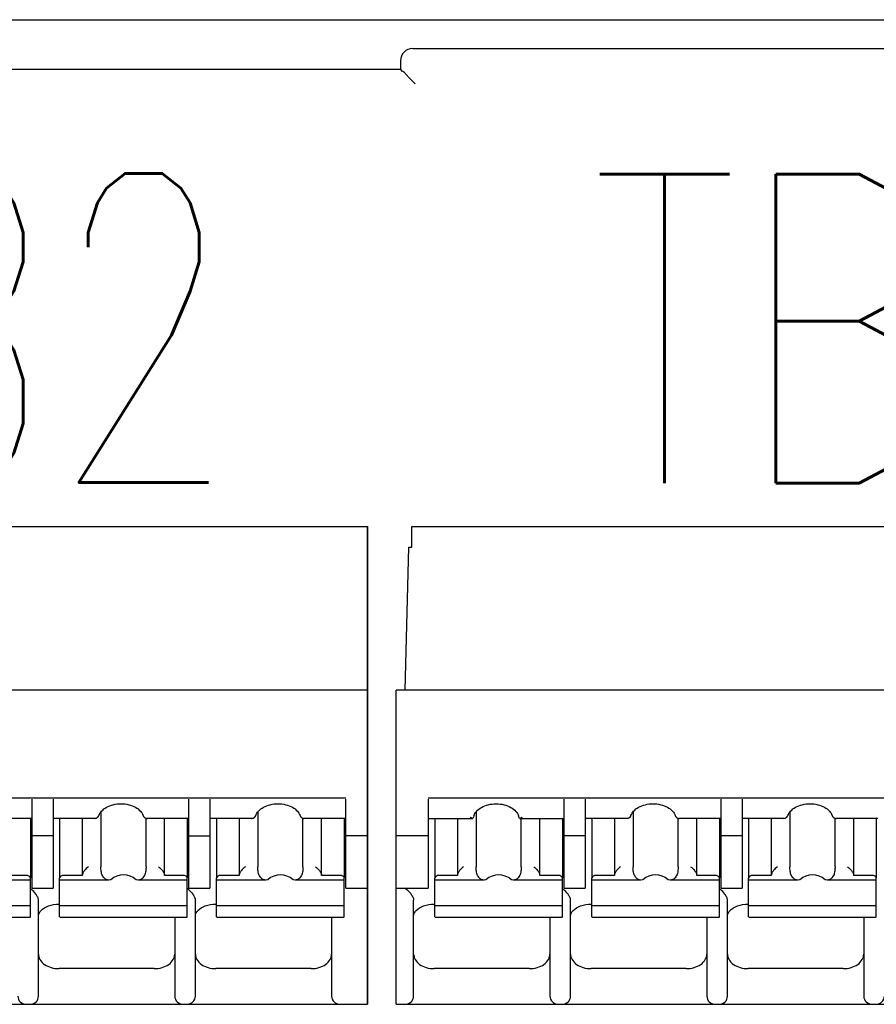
# Model space of a CAD drawing. Header units: millimetres. Extents: x -1 to 955, y -266 to 617.
# Tile 26 of 40: x 446 to 467, y 181 to 205. Entities that reach past the tile are written whole.
import ezdxf

# ---------------------------------------------------------------- set-up
doc = ezdxf.new("R2010")
doc.units = ezdxf.units.MM
for name, color, linetype in [('10', 3, 'CONTINUOUS'), ('11', 2, 'CONTINUOUS'), ('17', 6, 'CONTINUOUS'), ('19', 2, 'CONTINUOUS')]:
    doc.layers.add(name, color=color, linetype=linetype)
doc.styles.add('STANDARD1', font='romans.shx', dxfattribs={"width": 0.7, "bigfont": 'extfont.shx'})

msp = doc.modelspace()

# ---------------------------------------------------------------- linework, layer by layer
at = {"layer": '10'}
for p, q in [((455.901, 204.3), (475.631, 204.3)), ((455.601, 204), (455.601, 203.8)), ((440.701, 203.8), (455.601, 203.8)), ((455.655, 203.745), (455.601, 203.8)), ((455.96, 203.441), (455.823, 203.578))]:
    msp.add_line(p, q, dxfattribs=at)
msp.add_arc((455.901, 204), 0.3, 89.9666, 179.9609, dxfattribs=at)
for points, knots in [([(455.666, 203.741), (455.664, 203.741), (455.66, 203.742), (455.656, 203.744), (455.655, 203.745)], [0, 0, 0, 0, 0.630248, 1, 1, 1, 1]), ([(455.823, 203.578), (455.805, 203.596), (455.779, 203.625), (455.747, 203.662), (455.726, 203.686), (455.707, 203.707), (455.691, 203.723), (455.68, 203.733), (455.671, 203.739), (455.668, 203.74), (455.666, 203.741)], [0, 0, 0, 0, 0.348915, 0.506, 0.647529, 0.770398, 0.871577, 0.948447, 0.977333, 1, 1, 1, 1])]:
    msp.add_open_spline(points, degree=3, knots=knots, dxfattribs=at)
at = {"layer": '11'}
msp.add_line((414.623, 205), (481.679, 205), dxfattribs=at)
at = {"layer": '17'}
for p, q in [((431.526, 192.7), (454.801, 192.7)), ((454.801, 192.7), (454.801, 181.1)), ((454.801, 181.1), (454.801, 192.7)), ((455.876, 192.2), (455.876, 192.7)), ((455.876, 192.7), (479.151, 192.7)), ((455.717, 188.726), (455.803, 192.2)), ((455.803, 192.2), (455.876, 192.2)), ((454.801, 188.726), (431.151, 188.726)), ((455.501, 181.1), (455.501, 188.726)), ((479.151, 188.726), (455.501, 188.726)), ((431.922, 186.108), (454.272, 186.108)), ((446.656, 183.918), (446.656, 186.081)), ((447.166, 186.081), (447.166, 183.918)), ((450.466, 183.918), (450.466, 186.081)), ((450.976, 186.081), (450.976, 183.918)), ((454.276, 183.918), (454.276, 186.081)), ((456.272, 186.108), (478.622, 186.108)), ((456.276, 186.081), (456.276, 183.918)), ((459.576, 183.918), (459.576, 186.081)), ((460.086, 186.081), (460.086, 183.918)), ((463.386, 183.918), (463.386, 186.081)), ((463.896, 186.081), (463.896, 183.918)), ((448.328, 185.771), (448.328, 184.441)), ((452.138, 185.771), (452.138, 184.441)), ((457.438, 185.766), (457.438, 184.441)), ((461.248, 185.771), (461.248, 184.441)), ((465.058, 185.771), (465.058, 184.441)), ((446.656, 185.614), (445.638, 185.614)), ((446.616, 185.614), (446.616, 184.173)), ((448.183, 185.614), (447.166, 185.614)), ((447.326, 185.614), (447.326, 184.173)), ((447.876, 185.614), (447.876, 184.229)), ((448.273, 185.669), (448.278, 185.682)), ((448.278, 185.682), (448.278, 185.682)), ((449.354, 185.682), (449.354, 185.682)), ((449.386, 185.636), (449.393, 185.631)), ((449.415, 185.619), (449.436, 185.614)), ((449.424, 184.441), (449.424, 185.617)), ((449.429, 185.615), (449.448, 185.614)), ((449.436, 185.614), (449.448, 185.614)), ((450.466, 185.614), (449.448, 185.614)), ((449.876, 184.229), (449.876, 185.614)), ((450.426, 185.614), (450.426, 184.173)), ((451.993, 185.614), (450.976, 185.614)), ((451.136, 185.614), (451.136, 184.173)), ((451.686, 185.614), (451.686, 184.229)), ((452.083, 185.669), (452.088, 185.682)), ((452.088, 185.682), (452.088, 185.682)), ((453.164, 185.682), (453.164, 185.682)), ((453.196, 185.636), (453.203, 185.631)), ((453.225, 185.619), (453.246, 185.614)), ((453.234, 184.441), (453.234, 185.617)), ((453.239, 185.615), (453.258, 185.614)), ((453.246, 185.614), (453.258, 185.614)), ((454.276, 185.614), (453.258, 185.614)), ((453.686, 184.229), (453.686, 185.614)), ((454.236, 185.614), (454.236, 184.173)), ((456.276, 185.614), (457.352, 185.614)), ((456.436, 185.614), (456.436, 184.173)), ((456.986, 185.614), (456.986, 184.229)), ((457.357, 185.614), (457.352, 185.614)), ((458.5, 185.614), (458.494, 185.614)), ((458.5, 185.614), (459.576, 185.614)), ((458.534, 184.441), (458.534, 185.614)), ((458.986, 184.229), (458.986, 185.614)), ((459.536, 185.614), (459.536, 184.173)), ((461.103, 185.614), (460.086, 185.614)), ((460.246, 185.614), (460.246, 184.173)), ((460.796, 185.614), (460.796, 184.229)), ((461.103, 185.614), (461.122, 185.615)), ((461.122, 185.615), (461.145, 185.623)), ((461.145, 185.623), (461.159, 185.631)), ((461.159, 185.631), (461.176, 185.645)), ((461.159, 185.631), (461.159, 185.631)), ((461.176, 185.645), (461.193, 185.669)), ((461.193, 185.669), (461.198, 185.682)), ((461.198, 185.682), (461.198, 185.682)), ((462.274, 185.682), (462.274, 185.682)), ((462.306, 185.636), (462.313, 185.631)), ((462.335, 185.619), (462.356, 185.614)), ((462.344, 184.441), (462.344, 185.617)), ((462.349, 185.615), (462.368, 185.614)), ((462.356, 185.614), (462.368, 185.614)), ((463.386, 185.614), (462.368, 185.614)), ((462.796, 184.229), (462.796, 185.614)), ((463.346, 185.614), (463.346, 184.173)), ((464.913, 185.614), (463.896, 185.614)), ((464.056, 185.614), (464.056, 184.173)), ((464.606, 185.614), (464.606, 184.229)), ((464.913, 185.614), (464.932, 185.615)), ((464.932, 185.615), (464.955, 185.623)), ((464.955, 185.623), (464.969, 185.631)), ((464.969, 185.631), (464.986, 185.645)), ((464.969, 185.631), (464.969, 185.631)), ((464.986, 185.645), (465.003, 185.669)), ((465.003, 185.669), (465.008, 185.682)), ((465.008, 185.682), (465.008, 185.682)), ((466.084, 185.682), (466.084, 185.682)), ((466.116, 185.636), (466.123, 185.631)), ((466.145, 185.619), (466.166, 185.614)), ((466.154, 184.441), (466.154, 185.617)), ((466.159, 185.615), (466.178, 185.614)), ((466.166, 185.614), (466.178, 185.614)), ((467.196, 185.614), (466.178, 185.614)), ((466.606, 184.229), (466.606, 185.614)), ((467.156, 185.614), (467.156, 184.173)), ((447.166, 185.19), (446.656, 185.19)), ((450.466, 185.19), (450.976, 185.19)), ((454.801, 185.19), (454.276, 185.19)), ((456.276, 185.19), (455.501, 185.19)), ((460.086, 185.19), (459.576, 185.19)), ((463.896, 185.19), (463.386, 185.19)), ((446.616, 184.114), (445.421, 184.114)), ((446.516, 184.229), (446.066, 184.229)), ((446.616, 183.223), (446.616, 184.159)), ((447.326, 183.223), (447.326, 184.159)), ((448.521, 184.114), (447.326, 184.114)), ((447.876, 184.229), (447.426, 184.229)), ((448.568, 184.123), (448.521, 184.114)), ((449.231, 184.114), (449.184, 184.123)), ((450.426, 184.114), (449.231, 184.114)), ((450.326, 184.229), (449.876, 184.229)), ((450.426, 183.223), (450.426, 184.159)), ((451.136, 183.223), (451.136, 184.159)), ((452.331, 184.114), (451.136, 184.114)), ((451.686, 184.229), (451.236, 184.229)), ((452.378, 184.123), (452.331, 184.114)), ((453.041, 184.114), (452.994, 184.123)), ((454.236, 184.114), (453.041, 184.114)), ((454.136, 184.229), (453.686, 184.229)), ((454.236, 183.223), (454.236, 184.159)), ((456.436, 183.223), (456.436, 184.159)), ((457.631, 184.114), (456.436, 184.114)), ((456.986, 184.229), (456.536, 184.229)), ((457.678, 184.123), (457.631, 184.114)), ((458.341, 184.114), (458.294, 184.123)), ((459.536, 184.114), (458.341, 184.114)), ((459.436, 184.229), (458.986, 184.229)), ((459.536, 183.223), (459.536, 184.159)), ((460.246, 183.223), (460.246, 184.159)), ((461.441, 184.114), (460.246, 184.114)), ((460.796, 184.229), (460.346, 184.229)), ((461.488, 184.123), (461.441, 184.114)), ((462.151, 184.114), (462.104, 184.123)), ((463.346, 184.114), (462.151, 184.114)), ((463.246, 184.229), (462.796, 184.229)), ((463.346, 183.223), (463.346, 184.159)), ((464.056, 183.223), (464.056, 184.159)), ((465.251, 184.114), (464.056, 184.114)), ((464.606, 184.229), (464.156, 184.229)), ((465.298, 184.123), (465.251, 184.114)), ((465.961, 184.114), (465.914, 184.123)), ((467.156, 184.114), (465.961, 184.114)), ((467.056, 184.229), (466.606, 184.229)), ((467.156, 183.223), (467.156, 184.159)), ((446.656, 183.918), (447.166, 183.918)), ((450.466, 183.918), (450.976, 183.918)), ((454.276, 183.918), (454.801, 183.918)), ((455.501, 183.918), (456.276, 183.918)), ((459.576, 183.918), (460.086, 183.918)), ((463.386, 183.918), (463.896, 183.918)), ((446.811, 181.3), (446.811, 183.628)), ((450.621, 181.3), (450.621, 183.628)), ((455.921, 181.3), (455.921, 183.628)), ((459.731, 181.3), (459.731, 183.628)), ((463.541, 181.3), (463.541, 183.628)), ((446.616, 183.494), (443.516, 183.494)), ((447.311, 183.534), (447.326, 183.534)), ((450.426, 183.494), (447.326, 183.494)), ((451.121, 183.534), (451.136, 183.534)), ((454.236, 183.494), (451.136, 183.494)), ((456.421, 183.534), (456.436, 183.534)), ((459.536, 183.494), (456.436, 183.494)), ((460.231, 183.534), (460.246, 183.534)), ((463.346, 183.494), (460.246, 183.494)), ((464.041, 183.534), (464.056, 183.534)), ((467.156, 183.494), (464.056, 183.494)), ((443.525, 183.216), (446.607, 183.216)), ((446.607, 183.216), (446.616, 183.223)), ((447.326, 183.223), (447.335, 183.216)), ((447.335, 183.216), (450.417, 183.216)), ((450.121, 183.216), (450.121, 181.3)), ((450.417, 183.216), (450.426, 183.223)), ((451.136, 183.223), (451.145, 183.216)), ((451.145, 183.216), (454.227, 183.216)), ((453.931, 183.216), (453.931, 181.3)), ((454.227, 183.216), (454.236, 183.223)), ((456.436, 183.223), (456.445, 183.216)), ((456.445, 183.216), (459.527, 183.216)), ((459.231, 183.216), (459.231, 181.3)), ((459.527, 183.216), (459.536, 183.223)), ((460.246, 183.223), (460.255, 183.216)), ((460.255, 183.216), (463.337, 183.216)), ((463.041, 183.216), (463.041, 181.3)), ((463.337, 183.216), (463.346, 183.223)), ((464.056, 183.223), (464.065, 183.216)), ((464.065, 183.216), (467.147, 183.216)), ((466.851, 183.216), (466.851, 181.3)), ((467.147, 183.216), (467.156, 183.223)), ((449.621, 181.966), (447.311, 181.966)), ((453.431, 181.966), (451.121, 181.966)), ((458.731, 181.966), (456.421, 181.966)), ((462.541, 181.966), (460.231, 181.966)), ((466.351, 181.966), (464.041, 181.966)), ((431.151, 181.1), (454.801, 181.1)), ((431.151, 181.1), (454.801, 181.1)), ((455.501, 181.1), (479.151, 181.1)), ((455.501, 181.1), (479.151, 181.1))]:
    msp.add_line(p, q, dxfattribs=at)
for points in [[(448.207, 185.616), (448.212, 185.618), (448.22, 185.621)], [(448.22, 185.621), (448.229, 185.625), (448.237, 185.63), (448.239, 185.631)], [(448.239, 185.631), (448.256, 185.645), (448.273, 185.669)], [(449.354, 185.682), (449.354, 185.68), (449.363, 185.662), (449.373, 185.647), (449.386, 185.636)], [(449.393, 185.631), (449.395, 185.629), (449.415, 185.619)], [(452.017, 185.616), (452.022, 185.618), (452.03, 185.621)], [(452.03, 185.621), (452.039, 185.625), (452.047, 185.63), (452.049, 185.631)], [(452.049, 185.631), (452.066, 185.645), (452.083, 185.669)], [(453.164, 185.682), (453.164, 185.68), (453.173, 185.662), (453.183, 185.647), (453.196, 185.636)], [(453.203, 185.631), (453.205, 185.629), (453.225, 185.619)], [(462.274, 185.682), (462.274, 185.68), (462.283, 185.662), (462.293, 185.647), (462.306, 185.636)], [(462.313, 185.631), (462.315, 185.629), (462.335, 185.619)], [(466.084, 185.682), (466.084, 185.68), (466.093, 185.662), (466.103, 185.647), (466.116, 185.636)], [(466.123, 185.631), (466.125, 185.629), (466.145, 185.619)]]:
    msp.add_lwpolyline(points, dxfattribs=at)
for centre, radius, start, end in [((448.189, 185.687), 0.0733, 280.6299, 283.8654), ((448.176, 185.725), 0.113, 292.3553, 301.5652), ((451.999, 185.687), 0.0733, 280.6299, 283.8655), ((451.986, 185.725), 0.113, 292.3553, 301.5652), ((458.668, 185.73), 0.21, 196.0373, 197.4977), ((461.096, 185.725), 0.113, 292.3553, 301.5652), ((464.906, 185.725), 0.113, 292.3553, 301.5652), ((446.291, 183.459), 0.553, 51.6712, 54.0521), ((450.101, 183.459), 0.554, 51.677, 54.0544), ((459.211, 183.459), 0.553, 51.6712, 54.0521), ((463.021, 183.459), 0.553, 51.6712, 54.0521), ((446.511, 181.3), 0.2, 180, 270), ((446.611, 181.3), 0.2, 270, 0), ((450.321, 181.3), 0.2, 180, 270), ((450.421, 181.3), 0.2, 270, 0), ((454.131, 181.3), 0.2, 180, 270), ((455.721, 181.3), 0.2, 270, 0), ((459.431, 181.3), 0.2, 180, 270), ((459.531, 181.3), 0.2, 270, 0), ((463.241, 181.3), 0.2, 180, 270), ((463.341, 181.3), 0.2, 270, 0), ((467.051, 181.3), 0.2, 180, 270), ((467.151, 181.3), 0.2, 270, 0)]:
    msp.add_arc(centre, radius, start, end, dxfattribs=at)
for centre, start_param, end_param in [((448.876, 183.56), 5.687939, 6.878432), ((452.686, 183.56), -0.595246, 0.595246), ((457.986, 183.56), -0.595246, 0.595246), ((461.796, 183.56), -0.595246, 0.595246), ((465.606, 183.56), -0.595246, 0.595246)]:
    msp.add_ellipse(centre, major_axis=(0, 0.68), ratio=0.809289, start_param=start_param, end_param=end_param, dxfattribs=at)
for points, knots in [([(448.278, 185.682), (448.292, 185.722), (448.344, 185.802), (448.468, 185.893), (448.631, 185.954), (448.816, 185.975), (449.001, 185.954), (449.164, 185.893), (449.288, 185.802), (449.34, 185.722), (449.354, 185.682)], [0, 0, 0, 0, 0.097735, 0.216504, 0.353305, 0.499987, 0.646673, 0.783484, 0.902261, 1, 1, 1, 1]), ([(452.088, 185.682), (452.102, 185.722), (452.154, 185.802), (452.278, 185.893), (452.441, 185.954), (452.626, 185.975), (452.811, 185.954), (452.974, 185.893), (453.098, 185.802), (453.15, 185.722), (453.164, 185.682)], [0, 0, 0, 0, 0.097735, 0.216504, 0.353305, 0.499987, 0.646673, 0.783484, 0.902261, 1, 1, 1, 1]), ([(457.385, 185.672), (457.397, 185.712), (457.447, 185.796), (457.571, 185.89), (457.737, 185.953), (457.926, 185.975), (458.115, 185.953), (458.281, 185.89), (458.405, 185.796), (458.455, 185.712), (458.467, 185.672)], [0, 0, 0, 0, 0.096884, 0.215176, 0.352374, 0.499986, 0.647601, 0.784808, 0.903108, 1, 1, 1, 1]), ([(461.198, 185.682), (461.212, 185.722), (461.264, 185.802), (461.388, 185.893), (461.551, 185.954), (461.736, 185.975), (461.921, 185.954), (462.084, 185.893), (462.208, 185.802), (462.26, 185.722), (462.274, 185.682)], [0, 0, 0, 0, 0.097735, 0.216504, 0.353305, 0.499987, 0.646673, 0.783484, 0.902261, 1, 1, 1, 1]), ([(465.008, 185.682), (465.022, 185.722), (465.074, 185.802), (465.198, 185.893), (465.361, 185.954), (465.546, 185.975), (465.731, 185.954), (465.894, 185.893), (466.018, 185.802), (466.07, 185.722), (466.084, 185.682)], [0, 0, 0, 0, 0.097735, 0.216504, 0.353305, 0.499987, 0.646673, 0.783484, 0.902261, 1, 1, 1, 1]), ([(448.183, 185.614), (448.185, 185.614), (448.192, 185.614), (448.198, 185.615), (448.203, 185.615)], [0, 0, 0, 0, 0.285699, 1, 1, 1, 1]), ([(451.993, 185.614), (451.995, 185.614), (452.002, 185.614), (452.008, 185.615), (452.013, 185.615)], [0, 0, 0, 0, 0.285699, 1, 1, 1, 1]), ([(457.318, 185.625), (457.316, 185.626), (457.307, 185.632), (457.299, 185.638), (457.293, 185.643)], [0, 0, 0, 0, 0.236134, 1, 1, 1, 1]), ([(457.352, 185.614), (457.349, 185.614), (457.337, 185.615), (457.326, 185.62), (457.318, 185.625)], [0, 0, 0, 0, 0.221499, 1, 1, 1, 1]), ([(458.534, 185.625), (458.531, 185.623), (458.521, 185.618), (458.508, 185.614), (458.5, 185.614)], [0, 0, 0, 0, 0.280842, 1, 1, 1, 1]), ([(458.558, 185.643), (458.556, 185.641), (458.549, 185.635), (458.54, 185.629), (458.534, 185.625)], [0, 0, 0, 0, 0.263683, 1, 1, 1, 1]), ([(448.026, 184.441), (447.989, 184.415), (447.939, 184.367), (447.896, 184.3), (447.88, 184.259), (447.876, 184.238), (447.876, 184.229)], [0, 0, 0, 0, 0.505177, 0.770933, 0.894072, 1, 1, 1, 1]), ([(448.364, 184.229), (448.355, 184.244), (448.343, 184.278), (448.33, 184.349), (448.328, 184.405), (448.328, 184.441)], [0, 0, 0, 0, 0.232447, 0.501393, 1, 1, 1, 1]), ([(449.424, 184.441), (449.424, 184.405), (449.421, 184.349), (449.409, 184.278), (449.396, 184.244), (449.388, 184.229)], [0, 0, 0, 0, 0.498632, 0.767564, 1, 1, 1, 1]), ([(449.726, 184.441), (449.763, 184.415), (449.812, 184.367), (449.856, 184.3), (449.872, 184.259), (449.876, 184.238), (449.876, 184.229)], [0, 0, 0, 0, 0.505177, 0.770935, 0.894073, 1, 1, 1, 1]), ([(451.836, 184.441), (451.799, 184.415), (451.749, 184.367), (451.706, 184.3), (451.69, 184.259), (451.686, 184.238), (451.686, 184.229)], [0, 0, 0, 0, 0.505177, 0.770933, 0.894072, 1, 1, 1, 1]), ([(452.174, 184.229), (452.165, 184.244), (452.153, 184.278), (452.14, 184.349), (452.138, 184.405), (452.138, 184.441)], [0, 0, 0, 0, 0.232447, 0.501393, 1, 1, 1, 1]), ([(453.234, 184.441), (453.234, 184.405), (453.231, 184.349), (453.219, 184.278), (453.206, 184.244), (453.198, 184.229)], [0, 0, 0, 0, 0.498632, 0.767564, 1, 1, 1, 1]), ([(453.536, 184.441), (453.573, 184.415), (453.622, 184.367), (453.666, 184.3), (453.682, 184.259), (453.686, 184.238), (453.686, 184.229)], [0, 0, 0, 0, 0.505177, 0.770935, 0.894073, 1, 1, 1, 1]), ([(457.136, 184.441), (457.099, 184.415), (457.049, 184.367), (457.006, 184.3), (456.99, 184.259), (456.986, 184.238), (456.986, 184.229)], [0, 0, 0, 0, 0.505177, 0.770933, 0.894072, 1, 1, 1, 1]), ([(457.474, 184.229), (457.465, 184.244), (457.453, 184.278), (457.44, 184.349), (457.438, 184.405), (457.438, 184.441)], [0, 0, 0, 0, 0.232447, 0.501393, 1, 1, 1, 1]), ([(458.534, 184.441), (458.534, 184.405), (458.531, 184.349), (458.519, 184.278), (458.506, 184.244), (458.498, 184.229)], [0, 0, 0, 0, 0.498632, 0.767564, 1, 1, 1, 1]), ([(458.836, 184.441), (458.873, 184.415), (458.922, 184.367), (458.966, 184.3), (458.982, 184.259), (458.986, 184.238), (458.986, 184.229)], [0, 0, 0, 0, 0.505177, 0.770935, 0.894073, 1, 1, 1, 1]), ([(460.946, 184.441), (460.909, 184.415), (460.859, 184.367), (460.816, 184.3), (460.8, 184.259), (460.796, 184.238), (460.796, 184.229)], [0, 0, 0, 0, 0.505177, 0.770933, 0.894072, 1, 1, 1, 1]), ([(461.284, 184.229), (461.275, 184.244), (461.263, 184.278), (461.25, 184.349), (461.248, 184.405), (461.248, 184.441)], [0, 0, 0, 0, 0.232447, 0.501393, 1, 1, 1, 1]), ([(462.344, 184.441), (462.344, 184.405), (462.341, 184.349), (462.329, 184.278), (462.316, 184.244), (462.308, 184.229)], [0, 0, 0, 0, 0.498632, 0.767564, 1, 1, 1, 1]), ([(462.646, 184.441), (462.683, 184.415), (462.732, 184.367), (462.776, 184.3), (462.792, 184.259), (462.796, 184.238), (462.796, 184.229)], [0, 0, 0, 0, 0.505177, 0.770935, 0.894073, 1, 1, 1, 1]), ([(464.756, 184.441), (464.719, 184.415), (464.669, 184.367), (464.626, 184.3), (464.61, 184.259), (464.606, 184.238), (464.606, 184.229)], [0, 0, 0, 0, 0.505177, 0.770933, 0.894072, 1, 1, 1, 1]), ([(465.094, 184.229), (465.085, 184.244), (465.073, 184.278), (465.06, 184.349), (465.058, 184.405), (465.058, 184.441)], [0, 0, 0, 0, 0.232447, 0.501393, 1, 1, 1, 1]), ([(466.154, 184.441), (466.154, 184.405), (466.151, 184.349), (466.139, 184.278), (466.126, 184.244), (466.118, 184.229)], [0, 0, 0, 0, 0.498632, 0.767564, 1, 1, 1, 1]), ([(466.456, 184.441), (466.493, 184.415), (466.542, 184.367), (466.586, 184.3), (466.602, 184.259), (466.606, 184.238), (466.606, 184.229)], [0, 0, 0, 0, 0.505177, 0.770935, 0.894073, 1, 1, 1, 1]), ([(446.595, 184.202), (446.59, 184.206), (446.567, 184.223), (446.537, 184.229), (446.516, 184.229)], [0, 0, 0, 0, 0.231599, 1, 1, 1, 1]), ([(446.614, 184.173), (446.613, 184.176), (446.609, 184.187), (446.601, 184.196), (446.595, 184.202)], [0, 0, 0, 0, 0.2371, 1, 1, 1, 1]), ([(446.616, 184.159), (446.616, 184.163), (446.615, 184.167), (446.614, 184.172), (446.614, 184.173)], [0, 0, 0, 0, 0.736411, 1, 1, 1, 1]), ([(447.328, 184.173), (447.328, 184.172), (447.327, 184.167), (447.326, 184.163), (447.326, 184.159)], [0, 0, 0, 0, 0.263592, 1, 1, 1, 1]), ([(447.426, 184.229), (447.404, 184.229), (447.364, 184.221), (447.333, 184.19), (447.328, 184.173)], [0, 0, 0, 0, 0.548288, 1, 1, 1, 1]), ([(448.402, 184.173), (448.398, 184.177), (448.384, 184.195), (448.372, 184.214), (448.364, 184.229)], [0, 0, 0, 0, 0.255133, 1, 1, 1, 1]), ([(448.521, 184.114), (448.5, 184.115), (448.454, 184.125), (448.417, 184.155), (448.402, 184.173)], [0, 0, 0, 0, 0.474173, 1, 1, 1, 1]), ([(449.35, 184.173), (449.335, 184.155), (449.298, 184.125), (449.252, 184.115), (449.231, 184.114)], [0, 0, 0, 0, 0.525827, 1, 1, 1, 1]), ([(449.388, 184.229), (449.386, 184.224), (449.374, 184.205), (449.361, 184.186), (449.35, 184.173)], [0, 0, 0, 0, 0.245324, 1, 1, 1, 1]), ([(450.405, 184.202), (450.4, 184.206), (450.377, 184.223), (450.347, 184.229), (450.326, 184.229)], [0, 0, 0, 0, 0.231599, 1, 1, 1, 1]), ([(450.424, 184.173), (450.423, 184.176), (450.419, 184.187), (450.411, 184.196), (450.405, 184.202)], [0, 0, 0, 0, 0.2371, 1, 1, 1, 1]), ([(450.426, 184.159), (450.426, 184.163), (450.425, 184.167), (450.424, 184.172), (450.424, 184.173)], [0, 0, 0, 0, 0.736411, 1, 1, 1, 1]), ([(451.138, 184.173), (451.138, 184.172), (451.137, 184.167), (451.136, 184.163), (451.136, 184.159)], [0, 0, 0, 0, 0.263592, 1, 1, 1, 1]), ([(451.236, 184.229), (451.214, 184.229), (451.174, 184.221), (451.143, 184.19), (451.138, 184.173)], [0, 0, 0, 0, 0.548288, 1, 1, 1, 1]), ([(452.212, 184.173), (452.208, 184.177), (452.194, 184.195), (452.182, 184.214), (452.174, 184.229)], [0, 0, 0, 0, 0.255133, 1, 1, 1, 1]), ([(452.331, 184.114), (452.31, 184.115), (452.264, 184.125), (452.227, 184.155), (452.212, 184.173)], [0, 0, 0, 0, 0.474173, 1, 1, 1, 1]), ([(453.16, 184.173), (453.145, 184.155), (453.108, 184.125), (453.062, 184.115), (453.041, 184.114)], [0, 0, 0, 0, 0.525827, 1, 1, 1, 1]), ([(453.198, 184.229), (453.196, 184.224), (453.184, 184.205), (453.171, 184.186), (453.16, 184.173)], [0, 0, 0, 0, 0.245324, 1, 1, 1, 1]), ([(454.215, 184.202), (454.21, 184.206), (454.187, 184.223), (454.157, 184.229), (454.136, 184.229)], [0, 0, 0, 0, 0.231599, 1, 1, 1, 1]), ([(454.234, 184.173), (454.233, 184.176), (454.229, 184.187), (454.221, 184.196), (454.215, 184.202)], [0, 0, 0, 0, 0.2371, 1, 1, 1, 1]), ([(454.236, 184.159), (454.236, 184.163), (454.235, 184.167), (454.234, 184.172), (454.234, 184.173)], [0, 0, 0, 0, 0.736411, 1, 1, 1, 1]), ([(456.438, 184.173), (456.438, 184.172), (456.437, 184.167), (456.436, 184.163), (456.436, 184.159)], [0, 0, 0, 0, 0.263592, 1, 1, 1, 1]), ([(456.536, 184.229), (456.514, 184.229), (456.474, 184.221), (456.443, 184.19), (456.438, 184.173)], [0, 0, 0, 0, 0.548288, 1, 1, 1, 1]), ([(457.512, 184.173), (457.508, 184.177), (457.494, 184.195), (457.482, 184.214), (457.474, 184.229)], [0, 0, 0, 0, 0.255133, 1, 1, 1, 1]), ([(457.631, 184.114), (457.61, 184.115), (457.564, 184.125), (457.527, 184.155), (457.512, 184.173)], [0, 0, 0, 0, 0.474173, 1, 1, 1, 1]), ([(458.46, 184.173), (458.445, 184.155), (458.408, 184.125), (458.362, 184.115), (458.341, 184.114)], [0, 0, 0, 0, 0.525827, 1, 1, 1, 1]), ([(458.498, 184.229), (458.496, 184.224), (458.484, 184.205), (458.471, 184.186), (458.46, 184.173)], [0, 0, 0, 0, 0.245324, 1, 1, 1, 1]), ([(459.515, 184.202), (459.51, 184.206), (459.487, 184.223), (459.457, 184.229), (459.436, 184.229)], [0, 0, 0, 0, 0.231599, 1, 1, 1, 1]), ([(459.534, 184.173), (459.533, 184.176), (459.529, 184.187), (459.521, 184.196), (459.515, 184.202)], [0, 0, 0, 0, 0.2371, 1, 1, 1, 1]), ([(459.536, 184.159), (459.536, 184.163), (459.535, 184.167), (459.534, 184.172), (459.534, 184.173)], [0, 0, 0, 0, 0.736411, 1, 1, 1, 1]), ([(460.248, 184.173), (460.248, 184.172), (460.247, 184.167), (460.246, 184.163), (460.246, 184.159)], [0, 0, 0, 0, 0.263592, 1, 1, 1, 1]), ([(460.346, 184.229), (460.324, 184.229), (460.284, 184.221), (460.253, 184.19), (460.248, 184.173)], [0, 0, 0, 0, 0.548288, 1, 1, 1, 1]), ([(461.322, 184.173), (461.318, 184.177), (461.304, 184.195), (461.292, 184.214), (461.284, 184.229)], [0, 0, 0, 0, 0.255133, 1, 1, 1, 1]), ([(461.441, 184.114), (461.42, 184.115), (461.374, 184.125), (461.337, 184.155), (461.322, 184.173)], [0, 0, 0, 0, 0.474173, 1, 1, 1, 1]), ([(462.27, 184.173), (462.255, 184.155), (462.218, 184.125), (462.172, 184.115), (462.151, 184.114)], [0, 0, 0, 0, 0.525827, 1, 1, 1, 1]), ([(462.308, 184.229), (462.306, 184.224), (462.294, 184.205), (462.281, 184.186), (462.27, 184.173)], [0, 0, 0, 0, 0.245324, 1, 1, 1, 1]), ([(463.325, 184.202), (463.32, 184.206), (463.297, 184.223), (463.267, 184.229), (463.246, 184.229)], [0, 0, 0, 0, 0.231599, 1, 1, 1, 1]), ([(463.344, 184.173), (463.343, 184.176), (463.339, 184.187), (463.331, 184.196), (463.325, 184.202)], [0, 0, 0, 0, 0.2371, 1, 1, 1, 1]), ([(463.346, 184.159), (463.346, 184.163), (463.345, 184.167), (463.344, 184.172), (463.344, 184.173)], [0, 0, 0, 0, 0.736411, 1, 1, 1, 1]), ([(464.058, 184.173), (464.058, 184.172), (464.057, 184.167), (464.056, 184.163), (464.056, 184.159)], [0, 0, 0, 0, 0.263592, 1, 1, 1, 1]), ([(464.156, 184.229), (464.134, 184.229), (464.094, 184.221), (464.063, 184.19), (464.058, 184.173)], [0, 0, 0, 0, 0.548288, 1, 1, 1, 1]), ([(465.132, 184.173), (465.128, 184.177), (465.114, 184.195), (465.102, 184.214), (465.094, 184.229)], [0, 0, 0, 0, 0.255133, 1, 1, 1, 1]), ([(465.251, 184.114), (465.23, 184.115), (465.184, 184.125), (465.147, 184.155), (465.132, 184.173)], [0, 0, 0, 0, 0.474173, 1, 1, 1, 1]), ([(466.08, 184.173), (466.065, 184.155), (466.028, 184.125), (465.982, 184.115), (465.961, 184.114)], [0, 0, 0, 0, 0.525827, 1, 1, 1, 1]), ([(466.118, 184.229), (466.116, 184.224), (466.104, 184.205), (466.091, 184.186), (466.08, 184.173)], [0, 0, 0, 0, 0.245324, 1, 1, 1, 1]), ([(467.135, 184.202), (467.13, 184.206), (467.107, 184.223), (467.077, 184.229), (467.056, 184.229)], [0, 0, 0, 0, 0.231599, 1, 1, 1, 1]), ([(467.154, 184.173), (467.153, 184.176), (467.149, 184.187), (467.141, 184.196), (467.135, 184.202)], [0, 0, 0, 0, 0.2371, 1, 1, 1, 1]), ([(467.156, 184.159), (467.156, 184.163), (467.155, 184.167), (467.154, 184.172), (467.154, 184.173)], [0, 0, 0, 0, 0.736411, 1, 1, 1, 1]), ([(446.811, 183.628), (446.811, 183.639), (446.807, 183.664), (446.789, 183.714), (446.737, 183.797), (446.678, 183.859), (446.634, 183.893)], [0, 0, 0, 0, 0.104509, 0.225342, 0.488212, 1, 1, 1, 1]), ([(450.444, 183.893), (450.488, 183.859), (450.547, 183.797), (450.599, 183.714), (450.617, 183.664), (450.621, 183.639), (450.621, 183.628)], [0, 0, 0, 0, 0.511825, 0.774728, 0.895528, 1, 1, 1, 1]), ([(455.721, 183.911), (455.77, 183.876), (455.836, 183.812), (455.894, 183.722), (455.916, 183.668), (455.921, 183.64), (455.921, 183.628)], [0, 0, 0, 0, 0.505208, 0.770961, 0.894089, 1, 1, 1, 1]), ([(459.731, 183.628), (459.731, 183.639), (459.727, 183.664), (459.709, 183.714), (459.657, 183.797), (459.598, 183.859), (459.554, 183.893)], [0, 0, 0, 0, 0.104509, 0.225342, 0.488212, 1, 1, 1, 1]), ([(463.541, 183.628), (463.541, 183.639), (463.537, 183.664), (463.519, 183.714), (463.467, 183.797), (463.408, 183.859), (463.364, 183.893)], [0, 0, 0, 0, 0.104509, 0.225342, 0.488212, 1, 1, 1, 1]), ([(446.811, 183.239), (446.811, 183.261), (446.823, 183.313), (446.854, 183.355), (446.874, 183.376)], [0, 0, 0, 0, 0.429671, 1, 1, 1, 1]), ([(446.874, 183.376), (446.922, 183.428), (447.065, 183.509), (447.224, 183.534), (447.311, 183.534)], [0, 0, 0, 0, 0.447984, 1, 1, 1, 1]), ([(450.621, 183.239), (450.621, 183.261), (450.633, 183.313), (450.664, 183.355), (450.684, 183.376)], [0, 0, 0, 0, 0.429671, 1, 1, 1, 1]), ([(450.684, 183.376), (450.732, 183.428), (450.875, 183.509), (451.034, 183.534), (451.121, 183.534)], [0, 0, 0, 0, 0.447984, 1, 1, 1, 1]), ([(455.921, 183.239), (455.921, 183.261), (455.933, 183.313), (455.964, 183.355), (455.984, 183.376)], [0, 0, 0, 0, 0.429707, 1, 1, 1, 1]), ([(455.984, 183.376), (456.032, 183.428), (456.175, 183.509), (456.334, 183.534), (456.421, 183.534)], [0, 0, 0, 0, 0.447956, 1, 1, 1, 1]), ([(459.731, 183.239), (459.731, 183.261), (459.743, 183.313), (459.774, 183.355), (459.794, 183.376)], [0, 0, 0, 0, 0.429707, 1, 1, 1, 1]), ([(459.794, 183.376), (459.842, 183.428), (459.985, 183.509), (460.144, 183.534), (460.231, 183.534)], [0, 0, 0, 0, 0.447956, 1, 1, 1, 1]), ([(463.541, 183.239), (463.541, 183.261), (463.553, 183.313), (463.584, 183.355), (463.604, 183.376)], [0, 0, 0, 0, 0.429707, 1, 1, 1, 1]), ([(463.604, 183.376), (463.652, 183.428), (463.795, 183.509), (463.954, 183.534), (464.041, 183.534)], [0, 0, 0, 0, 0.447956, 1, 1, 1, 1]), ([(446.811, 182.32), (446.811, 182.297), (446.818, 182.249), (446.858, 182.157), (446.958, 182.057), (447.122, 181.983), (447.246, 181.966), (447.311, 181.966)], [0, 0, 0, 0, 0.103599, 0.210939, 0.44569, 0.712567, 1, 1, 1, 1]), ([(449.621, 181.966), (449.685, 181.966), (449.81, 181.983), (449.974, 182.057), (450.074, 182.157), (450.114, 182.249), (450.121, 182.297), (450.121, 182.32)], [0, 0, 0, 0, 0.287433, 0.55431, 0.789061, 0.896401, 1, 1, 1, 1]), ([(450.621, 182.32), (450.621, 182.297), (450.628, 182.249), (450.668, 182.157), (450.768, 182.057), (450.932, 181.983), (451.056, 181.966), (451.121, 181.966)], [0, 0, 0, 0, 0.103599, 0.210939, 0.44569, 0.712567, 1, 1, 1, 1]), ([(453.431, 181.966), (453.495, 181.966), (453.62, 181.983), (453.784, 182.057), (453.884, 182.157), (453.924, 182.249), (453.931, 182.297), (453.931, 182.32)], [0, 0, 0, 0, 0.287433, 0.55431, 0.789061, 0.896401, 1, 1, 1, 1]), ([(455.921, 182.32), (455.921, 182.297), (455.928, 182.249), (455.968, 182.157), (456.068, 182.057), (456.232, 181.983), (456.356, 181.966), (456.421, 181.966)], [0, 0, 0, 0, 0.103599, 0.210939, 0.44569, 0.712567, 1, 1, 1, 1]), ([(458.731, 181.966), (458.795, 181.966), (458.92, 181.983), (459.084, 182.057), (459.184, 182.157), (459.224, 182.249), (459.231, 182.297), (459.231, 182.32)], [0, 0, 0, 0, 0.287433, 0.55431, 0.789061, 0.896401, 1, 1, 1, 1]), ([(459.731, 182.32), (459.731, 182.297), (459.738, 182.249), (459.778, 182.157), (459.878, 182.057), (460.042, 181.983), (460.166, 181.966), (460.231, 181.966)], [0, 0, 0, 0, 0.103599, 0.210939, 0.44569, 0.712567, 1, 1, 1, 1]), ([(462.541, 181.966), (462.605, 181.966), (462.73, 181.983), (462.894, 182.057), (462.994, 182.157), (463.034, 182.249), (463.041, 182.297), (463.041, 182.32)], [0, 0, 0, 0, 0.287433, 0.55431, 0.789061, 0.896401, 1, 1, 1, 1]), ([(463.541, 182.32), (463.541, 182.297), (463.548, 182.249), (463.588, 182.157), (463.688, 182.057), (463.852, 181.983), (463.976, 181.966), (464.041, 181.966)], [0, 0, 0, 0, 0.103599, 0.210939, 0.44569, 0.712567, 1, 1, 1, 1]), ([(466.351, 181.966), (466.415, 181.966), (466.54, 181.983), (466.704, 182.057), (466.804, 182.157), (466.844, 182.249), (466.851, 182.297), (466.851, 182.32)], [0, 0, 0, 0, 0.287433, 0.55431, 0.789061, 0.896401, 1, 1, 1, 1])]:
    msp.add_open_spline(points, degree=3, knots=knots, dxfattribs=at)
for points in [[(448.207, 185.616), (448.211, 185.617), (448.215, 185.619), (448.219, 185.62)], [(452.017, 185.616), (452.021, 185.617), (452.025, 185.619), (452.029, 185.62)], [(457.385, 185.672), (457.379, 185.651), (457.37, 185.631), (457.357, 185.614)], [(458.48, 185.638), (458.475, 185.647), (458.471, 185.657), (458.468, 185.666)], [(458.494, 185.614), (458.489, 185.622), (458.484, 185.63), (458.48, 185.638)], [(461.122, 185.615), (461.128, 185.616), (461.133, 185.618), (461.139, 185.62)], [(464.932, 185.615), (464.938, 185.616), (464.943, 185.618), (464.949, 185.62)]]:
    msp.add_open_spline(points, degree=3, dxfattribs=at)

# ---------------------------------------------------------------- texts
at = {"layer": '19', "char_height": 7.5, "width": 1, "attachment_point": 5, "style": 'STANDARD1'}
for s, insert in [('TB2', (445.205, 197.517)), ('TB3', (466.627, 197.501))]:
    msp.add_mtext(s, dxfattribs=dict(at, insert=insert))

doc.saveas('drawing.dxf')
